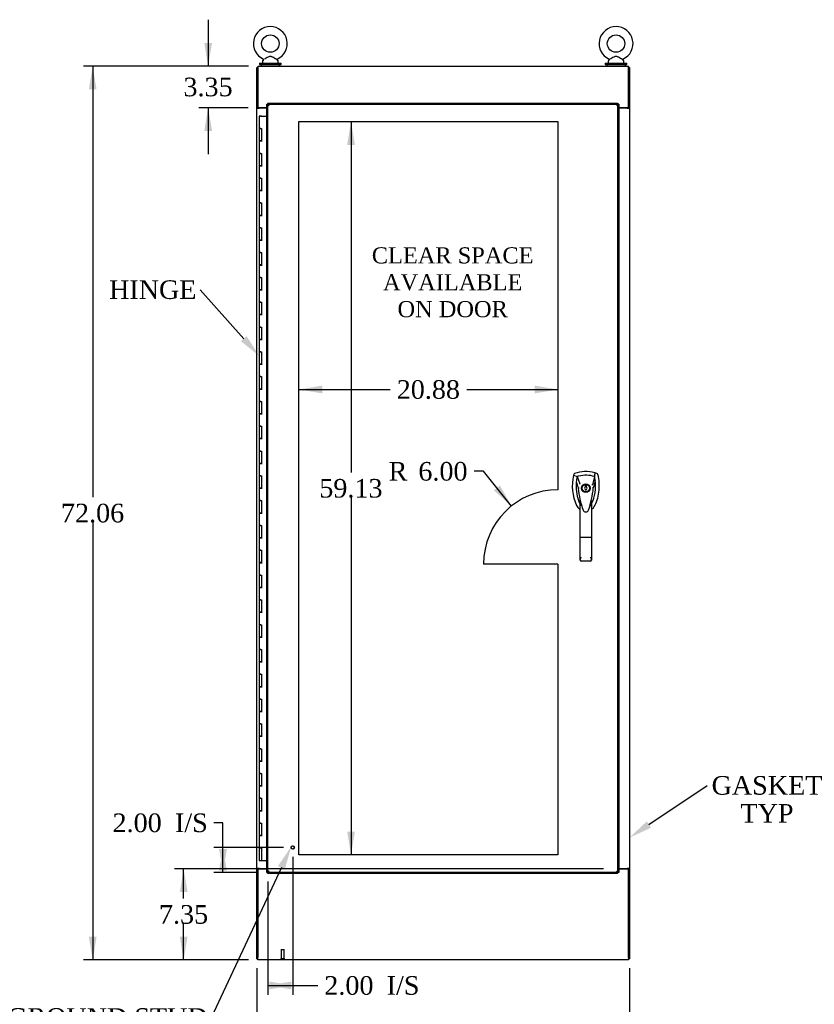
# Model space of a CAD drawing. Header units: inches. Extents: x 1 to 359, y -2 to 239.
# Tile 3 of 7: x 70 to 134, y 80 to 160. Entities that reach past the tile are written whole.
import ezdxf
from ezdxf import colors
from ezdxf.entities.mleader import LeaderData, LeaderLine
from ezdxf.enums import TextEntityAlignment as Align
from ezdxf.lldxf.tags import DXFTag
from ezdxf.math import Vec2, Vec3

# ---------------------------------------------------------------- set-up
doc = ezdxf.new("R2010")
doc.units = ezdxf.units.IN
doc.header["$MEASUREMENT"] = 0
for name, color, linetype in [('COM54578-60', 7, 'Continuous'), ('COM71106-7', 7, 'Continuous'), ('COM71107-7', 7, 'Continuous'), ('COM71108-7', 7, 'Continuous'), ('COM71112-4', 7, 'Continuous'), ('Default', 7, 'Continuous'), ('DV1_Default', 7, 'Continuous'), ('HAN13066', 7, 'Continuous'), ('SCS00680', 7, 'Continuous'), ('STD21878', 7, 'Continuous'), ('WAF25362', 7, 'Continuous'), ('WAM254785', 7, 'Continuous')]:
    doc.layers.add(name, color=color, linetype=linetype)
doc.styles.add('SEACAD_Times_New_Roman', font='times.ttf')
tags = doc.linetypes.add('HIDDEN2', pattern=[0.1875, 0.125, -0.0625]).pattern_tags.tags
tags[6:7] = [DXFTag(74, 4), DXFTag(75, 0), DXFTag(340, '0'), DXFTag(46, 0.0), DXFTag(50, 0.0), DXFTag(44, 0.0), DXFTag(45, 0.0)]
tags[4:5] = [DXFTag(74, 4), DXFTag(75, 0), DXFTag(340, '0'), DXFTag(46, 0.0), DXFTag(50, 0.0), DXFTag(44, 0.0), DXFTag(45, 0.0)]
doc.dimstyles.new('HAMMOND_(STH-300_x_200)', dxfattribs={"dimtxt": 1.5, "dimasz": 1.875, "dimexe": 0.75, "dimexo": 0.75, "dimgap": 0.375, "dimtad": 0, "dimtih": 1, "dimtoh": 1, "dimzin": 0, "dimdsep": 46, "dimtxsty": 'SEACAD_Times_New_Roman', "dimblk1": '_SE_FILLED', "dimblk2": '_SE_FILLED', "dimsah": 1, "dimcen": 0.75, "dimadec": 0, "dimazin": 0, "dimtfac": 0.8, "dimtofl": 0, "dimtmove": 0, "dimatfit": 3, "dimfxl": 1, "dimtolj": 1, "dimtzin": 0, "dimarcsym": 0})

# ---------------------------------------------------------------- blocks, each defined once
blk = doc.blocks.new('SE')
at = {"layer": 'COM54578-60', "color": 7, "linetype": 'Continuous'}
for p, q in [((89.319, 151.982), (89.202, 151.982)), ((89.202, 151.982), (89.202, 150.982)), ((89.257, 151.991), (89.257, 152.017)), ((89.257, 152.017), (89.307, 152.017)), ((89.307, 151.991), (89.257, 151.991)), ((89.269, 151.991), (89.269, 151.982)), ((89.307, 152.017), (89.332, 152.017)), ((89.307, 151.991), (89.332, 151.991)), ((89.319, 151.982), (89.804, 151.982)), ((89.332, 152.017), (89.382, 152.017)), ((89.382, 151.991), (89.332, 151.991)), ((89.369, 151.982), (89.369, 151.991)), ((89.382, 152.017), (89.382, 151.991)), ((89.319, 150.982), (89.202, 150.982)), ((89.202, 150.982), (89.319, 150.982)), ((89.202, 150.982), (89.202, 149.982)), ((89.319, 150.982), (89.386, 150.982)), ((89.386, 150.982), (89.386, 149.983)), ((89.319, 149.983), (89.202, 149.983)), ((89.202, 149.983), (89.202, 148.982)), ((89.202, 149.982), (89.436, 149.982)), ((89.319, 149.983), (89.386, 149.983)), ((89.319, 148.982), (89.202, 148.982)), ((89.202, 148.982), (89.319, 148.982)), ((89.202, 148.982), (89.202, 147.982)), ((89.319, 148.982), (89.386, 148.982)), ((89.386, 148.982), (89.386, 147.983)), ((89.319, 147.983), (89.202, 147.983)), ((89.202, 147.983), (89.202, 146.982)), ((89.202, 147.982), (89.436, 147.982)), ((89.319, 147.983), (89.386, 147.983)), ((89.319, 146.982), (89.202, 146.982)), ((89.202, 146.982), (89.319, 146.982)), ((89.202, 146.982), (89.202, 145.982)), ((89.319, 146.982), (89.386, 146.982)), ((89.386, 146.982), (89.386, 145.983)), ((89.319, 145.983), (89.202, 145.983)), ((89.202, 145.983), (89.202, 144.982)), ((89.202, 145.982), (89.436, 145.982)), ((89.319, 145.983), (89.386, 145.983)), ((89.319, 144.982), (89.202, 144.982)), ((89.202, 144.982), (89.319, 144.982)), ((89.202, 144.982), (89.202, 143.982)), ((89.319, 144.982), (89.386, 144.982)), ((89.386, 144.982), (89.386, 143.983)), ((89.319, 143.983), (89.202, 143.983)), ((89.202, 143.983), (89.202, 142.982)), ((89.202, 143.982), (89.436, 143.982)), ((89.319, 143.983), (89.386, 143.983)), ((89.319, 142.982), (89.202, 142.982)), ((89.202, 142.982), (89.319, 142.982)), ((89.202, 142.982), (89.202, 141.982)), ((89.319, 142.982), (89.386, 142.982)), ((89.386, 142.982), (89.386, 141.983)), ((89.319, 141.983), (89.202, 141.983)), ((89.202, 141.983), (89.202, 140.982)), ((89.202, 141.982), (89.436, 141.982)), ((89.319, 141.983), (89.386, 141.983)), ((89.319, 140.982), (89.202, 140.982)), ((89.202, 140.982), (89.319, 140.982)), ((89.202, 140.982), (89.202, 139.982)), ((89.319, 140.982), (89.386, 140.982)), ((89.386, 140.982), (89.386, 139.983)), ((89.319, 139.983), (89.202, 139.983)), ((89.202, 139.983), (89.202, 138.982)), ((89.202, 139.982), (89.436, 139.982)), ((89.319, 139.983), (89.386, 139.983)), ((89.319, 138.982), (89.202, 138.982)), ((89.202, 138.982), (89.319, 138.982)), ((89.202, 138.982), (89.202, 137.982)), ((89.319, 138.982), (89.386, 138.982)), ((89.386, 138.982), (89.386, 137.983)), ((89.319, 137.983), (89.202, 137.983)), ((89.202, 137.983), (89.202, 136.982)), ((89.202, 137.982), (89.436, 137.982)), ((89.319, 137.983), (89.386, 137.983)), ((89.319, 136.982), (89.202, 136.982)), ((89.202, 136.982), (89.319, 136.982)), ((89.202, 136.982), (89.202, 135.982)), ((89.319, 136.982), (89.386, 136.982)), ((89.386, 136.982), (89.386, 135.983)), ((89.319, 135.983), (89.202, 135.983)), ((89.202, 135.983), (89.202, 134.982)), ((89.202, 135.982), (89.436, 135.982)), ((89.319, 135.983), (89.386, 135.983)), ((89.319, 134.982), (89.202, 134.982)), ((89.202, 134.982), (89.319, 134.982)), ((89.202, 134.982), (89.202, 133.982)), ((89.319, 134.982), (89.386, 134.982)), ((89.386, 134.982), (89.386, 133.983)), ((89.319, 133.983), (89.202, 133.983)), ((89.202, 133.983), (89.202, 132.982)), ((89.202, 133.982), (89.436, 133.982)), ((89.319, 133.983), (89.386, 133.983)), ((89.319, 132.982), (89.202, 132.982)), ((89.202, 132.982), (89.319, 132.982)), ((89.202, 132.982), (89.202, 131.982)), ((89.319, 132.982), (89.386, 132.982)), ((89.386, 132.982), (89.386, 131.983)), ((89.319, 131.983), (89.202, 131.983)), ((89.202, 131.983), (89.202, 130.982)), ((89.202, 131.982), (89.436, 131.982)), ((89.319, 131.983), (89.386, 131.983)), ((89.319, 130.982), (89.202, 130.982)), ((89.202, 130.982), (89.319, 130.982)), ((89.202, 130.982), (89.202, 129.982)), ((89.319, 130.982), (89.386, 130.982)), ((89.386, 130.982), (89.386, 129.983)), ((89.319, 129.983), (89.202, 129.983)), ((89.202, 129.983), (89.202, 128.982)), ((89.202, 129.982), (89.436, 129.982)), ((89.319, 129.983), (89.386, 129.983)), ((89.319, 128.982), (89.202, 128.982)), ((89.202, 128.982), (89.319, 128.982)), ((89.202, 128.982), (89.202, 127.982)), ((89.319, 128.982), (89.386, 128.982)), ((89.386, 128.982), (89.386, 127.983)), ((89.319, 127.983), (89.202, 127.983)), ((89.202, 127.983), (89.202, 126.982)), ((89.202, 127.982), (89.436, 127.982)), ((89.319, 127.983), (89.386, 127.983)), ((89.319, 126.982), (89.202, 126.982)), ((89.202, 126.982), (89.319, 126.982)), ((89.202, 126.982), (89.202, 125.982)), ((89.319, 126.982), (89.386, 126.982)), ((89.386, 126.982), (89.386, 125.983)), ((89.319, 125.983), (89.202, 125.983)), ((89.202, 125.983), (89.202, 124.982)), ((89.202, 125.982), (89.436, 125.982)), ((89.319, 125.983), (89.386, 125.983)), ((89.319, 124.982), (89.202, 124.982)), ((89.202, 124.982), (89.319, 124.982)), ((89.202, 124.982), (89.202, 123.982)), ((89.319, 124.982), (89.386, 124.982)), ((89.386, 124.982), (89.386, 123.983)), ((89.319, 123.983), (89.202, 123.983)), ((89.202, 123.983), (89.202, 122.982)), ((89.202, 123.982), (89.436, 123.982)), ((89.319, 123.983), (89.386, 123.983)), ((89.319, 122.982), (89.202, 122.982)), ((89.202, 122.982), (89.319, 122.982)), ((89.202, 122.982), (89.202, 121.982)), ((89.319, 122.982), (89.386, 122.982)), ((89.386, 122.982), (89.386, 121.983)), ((89.319, 121.983), (89.202, 121.983)), ((89.202, 121.983), (89.202, 120.982)), ((89.202, 121.982), (89.436, 121.982)), ((89.319, 121.983), (89.386, 121.983)), ((89.319, 120.982), (89.202, 120.982)), ((89.202, 120.982), (89.319, 120.982)), ((89.202, 120.982), (89.202, 119.982)), ((89.319, 120.982), (89.386, 120.982)), ((89.386, 120.982), (89.386, 119.983)), ((89.319, 119.983), (89.202, 119.983)), ((89.202, 119.983), (89.202, 118.982)), ((89.202, 119.982), (89.436, 119.982)), ((89.319, 119.983), (89.386, 119.983)), ((89.319, 118.982), (89.202, 118.982)), ((89.202, 118.982), (89.319, 118.982)), ((89.202, 118.982), (89.202, 117.982)), ((89.319, 118.982), (89.386, 118.982)), ((89.386, 118.982), (89.386, 117.983)), ((89.319, 117.983), (89.202, 117.983)), ((89.202, 117.983), (89.202, 116.982)), ((89.202, 117.982), (89.436, 117.982)), ((89.319, 117.983), (89.386, 117.983)), ((89.319, 116.982), (89.202, 116.982)), ((89.202, 116.982), (89.319, 116.982)), ((89.202, 116.982), (89.202, 115.982)), ((89.319, 116.982), (89.386, 116.982)), ((89.386, 116.982), (89.386, 115.983)), ((89.319, 115.983), (89.202, 115.983)), ((89.202, 115.983), (89.202, 114.982)), ((89.202, 115.982), (89.436, 115.982)), ((89.319, 115.983), (89.386, 115.983)), ((89.319, 114.982), (89.202, 114.982)), ((89.202, 114.982), (89.319, 114.982)), ((89.202, 114.982), (89.202, 113.982)), ((89.319, 114.982), (89.386, 114.982)), ((89.386, 114.982), (89.386, 113.983)), ((89.319, 113.983), (89.202, 113.983)), ((89.202, 113.983), (89.202, 112.982)), ((89.202, 113.982), (89.436, 113.982)), ((89.319, 113.983), (89.386, 113.983)), ((89.319, 112.982), (89.202, 112.982)), ((89.202, 112.982), (89.319, 112.982)), ((89.202, 112.982), (89.202, 111.982)), ((89.319, 112.982), (89.386, 112.982)), ((89.386, 112.982), (89.386, 111.983)), ((89.319, 111.983), (89.202, 111.983)), ((89.202, 111.983), (89.202, 110.982)), ((89.202, 111.982), (89.436, 111.982)), ((89.319, 111.983), (89.386, 111.983)), ((89.319, 110.982), (89.202, 110.982)), ((89.202, 110.982), (89.319, 110.982)), ((89.202, 110.982), (89.202, 109.982)), ((89.319, 110.982), (89.386, 110.982)), ((89.386, 110.982), (89.386, 109.983)), ((89.319, 109.983), (89.202, 109.983)), ((89.202, 109.983), (89.202, 108.982)), ((89.202, 109.982), (89.436, 109.982)), ((89.319, 109.983), (89.386, 109.983)), ((89.319, 108.982), (89.202, 108.982)), ((89.202, 108.982), (89.319, 108.982)), ((89.202, 108.982), (89.202, 107.982)), ((89.319, 108.982), (89.386, 108.982)), ((89.386, 108.982), (89.386, 107.983)), ((89.319, 107.983), (89.202, 107.983)), ((89.202, 107.983), (89.202, 106.982)), ((89.202, 107.982), (89.436, 107.982)), ((89.319, 107.983), (89.386, 107.983)), ((89.319, 106.982), (89.202, 106.982)), ((89.202, 106.982), (89.319, 106.982)), ((89.202, 106.982), (89.202, 105.982)), ((89.319, 106.982), (89.386, 106.982)), ((89.386, 106.982), (89.386, 105.983)), ((89.319, 105.983), (89.202, 105.983)), ((89.202, 105.983), (89.202, 104.982)), ((89.202, 105.982), (89.436, 105.982)), ((89.319, 105.983), (89.386, 105.983)), ((89.319, 104.982), (89.202, 104.982)), ((89.202, 104.982), (89.319, 104.982)), ((89.202, 104.982), (89.202, 103.982)), ((89.319, 104.982), (89.386, 104.982)), ((89.386, 104.982), (89.386, 103.983)), ((89.319, 103.983), (89.202, 103.983)), ((89.202, 103.983), (89.202, 102.982)), ((89.202, 103.982), (89.436, 103.982)), ((89.319, 103.983), (89.386, 103.983)), ((89.319, 102.982), (89.202, 102.982)), ((89.202, 102.982), (89.319, 102.982)), ((89.202, 102.982), (89.202, 101.982)), ((89.319, 102.982), (89.386, 102.982)), ((89.386, 102.982), (89.386, 101.983)), ((89.319, 101.983), (89.202, 101.983)), ((89.202, 101.983), (89.202, 100.982)), ((89.202, 101.982), (89.436, 101.982)), ((89.319, 101.983), (89.386, 101.983)), ((89.319, 100.982), (89.202, 100.982)), ((89.202, 100.982), (89.319, 100.982)), ((89.202, 100.982), (89.202, 99.982)), ((89.319, 100.982), (89.386, 100.982)), ((89.386, 100.982), (89.386, 99.983)), ((89.319, 99.983), (89.202, 99.983)), ((89.202, 99.983), (89.202, 98.982)), ((89.202, 99.982), (89.436, 99.982)), ((89.319, 99.983), (89.386, 99.983)), ((89.319, 98.982), (89.202, 98.982)), ((89.202, 98.982), (89.319, 98.982)), ((89.202, 98.982), (89.202, 97.982)), ((89.319, 98.982), (89.386, 98.982)), ((89.386, 98.982), (89.386, 97.983)), ((89.319, 97.983), (89.202, 97.983)), ((89.202, 97.983), (89.202, 96.982)), ((89.202, 97.982), (89.436, 97.982)), ((89.319, 97.983), (89.386, 97.983)), ((89.319, 96.982), (89.202, 96.982)), ((89.202, 96.982), (89.319, 96.982)), ((89.202, 96.982), (89.202, 95.982)), ((89.319, 96.982), (89.386, 96.982)), ((89.386, 96.982), (89.386, 95.983)), ((89.319, 95.983), (89.202, 95.983)), ((89.202, 95.983), (89.202, 94.982)), ((89.202, 95.982), (89.436, 95.982)), ((89.319, 95.983), (89.386, 95.983)), ((89.319, 94.982), (89.202, 94.982)), ((89.202, 94.982), (89.319, 94.982)), ((89.202, 94.982), (89.202, 93.982)), ((89.319, 94.982), (89.386, 94.982)), ((89.386, 94.982), (89.386, 93.983)), ((89.319, 93.983), (89.202, 93.983)), ((89.202, 93.983), (89.202, 92.982)), ((89.202, 93.982), (89.436, 93.982)), ((89.319, 93.983), (89.386, 93.983)), ((89.202, 92.982), (89.319, 92.982)), ((89.202, 92.982), (89.386, 92.982)), ((89.202, 92.982), (89.202, 91.982)), ((89.269, 92.982), (89.269, 92.982)), ((89.386, 92.982), (89.319, 92.982)), ((89.369, 92.982), (89.369, 92.982)), ((89.386, 92.982), (89.386, 91.982)), ((89.202, 91.982), (89.386, 91.982)), ((89.386, 91.982), (89.804, 91.982))]:
    blk.add_line(p, q, dxfattribs=at)
at = {"layer": 'COM71106-7', "color": 7, "linetype": 'Continuous'}
for p, q in [((88.995, 155.916), (89.09, 155.916)), ((88.995, 152.666), (88.995, 155.916)), ((119.055, 155.916), (118.96, 155.916)), ((119.055, 155.916), (119.055, 152.666)), ((88.995, 152.636), (88.995, 152.666)), ((89.09, 152.666), (88.995, 152.666)), ((88.995, 91.326), (88.995, 152.636)), ((88.995, 152.636), (89.185, 152.636)), ((89.09, 152.636), (89.09, 152.666)), ((89.804, 152.636), (89.185, 152.636)), ((118.865, 152.636), (118.179, 152.636)), ((118.865, 152.636), (119.055, 152.636)), ((118.96, 152.666), (119.055, 152.666)), ((118.96, 152.636), (118.96, 152.666)), ((119.055, 152.636), (119.055, 152.666)), ((119.055, 152.636), (119.055, 91.326)), ((88.995, 91.326), (88.995, 91.296)), ((89.185, 91.326), (88.995, 91.326)), ((88.995, 84.046), (88.995, 91.296)), ((89.09, 91.296), (88.995, 91.296)), ((89.09, 91.326), (89.09, 91.296)), ((89.185, 91.326), (89.804, 91.326)), ((118.179, 91.326), (118.865, 91.326)), ((119.055, 91.326), (118.865, 91.326)), ((118.96, 91.326), (118.96, 91.296)), ((118.96, 91.296), (119.055, 91.296)), ((119.055, 91.326), (119.055, 91.296)), ((119.055, 91.296), (119.055, 84.046)), ((88.995, 84.046), (89.09, 84.046)), ((119.055, 84.046), (118.96, 84.046))]:
    blk.add_line(p, q, dxfattribs=at)
at = {"layer": 'COM71107-7', "color": 7, "linetype": 'Continuous'}
for p, q in [((89.09, 156.011), (118.96, 156.011)), ((89.09, 156.011), (89.09, 155.821)), ((89.09, 155.821), (89.09, 152.666)), ((118.96, 155.821), (118.96, 156.011)), ((118.96, 152.666), (118.96, 155.821)), ((89.804, 152.666), (89.09, 152.666)), ((118.96, 152.666), (118.179, 152.666))]:
    blk.add_line(p, q, dxfattribs=at)
at = {"layer": 'COM71108-7', "color": 7, "linetype": 'Continuous'}
for p, q in [((89.09, 91.296), (89.09, 84.141)), ((89.09, 91.296), (89.804, 91.296)), ((118.179, 91.296), (118.96, 91.296)), ((118.96, 84.141), (118.96, 91.296)), ((89.09, 83.951), (89.09, 84.141)), ((118.96, 83.951), (89.09, 83.951)), ((118.96, 84.141), (118.96, 83.951))]:
    blk.add_line(p, q, dxfattribs=at)
at = {"layer": 'COM71112-4', "color": 7, "linetype": 'Continuous'}
for p, q in [((89.804, 91.014), (89.804, 152.949)), ((89.804, 152.949), (89.857, 152.949)), ((89.899, 152.949), (89.857, 152.949)), ((89.899, 153.044), (118.084, 153.044)), ((89.899, 153.044), (89.899, 152.991)), ((89.899, 152.949), (89.899, 152.991)), ((89.991, 152.857), (89.899, 152.949)), ((89.994, 152.854), (89.994, 152.855)), ((89.994, 152.855), (89.994, 152.854)), ((89.994, 152.854), (89.994, 152.854)), ((89.994, 152.854), (89.994, 152.854)), ((117.989, 152.855), (117.989, 152.854)), ((117.989, 152.854), (117.99, 152.855)), ((117.989, 152.854), (117.989, 152.854)), ((117.989, 152.854), (117.989, 152.854)), ((117.994, 152.859), (118.084, 152.949)), ((118.084, 153.044), (118.084, 152.991)), ((118.084, 152.949), (118.084, 152.991)), ((118.084, 152.949), (118.126, 152.949)), ((118.179, 152.949), (118.126, 152.949)), ((118.179, 152.949), (118.179, 91.014)), ((89.804, 91.014), (89.857, 91.014)), ((89.899, 91.014), (89.857, 91.014)), ((89.983, 91.099), (89.899, 91.014)), ((89.899, 91.014), (89.899, 90.972)), ((89.899, 90.919), (89.899, 90.972)), ((118.084, 90.919), (89.899, 90.919)), ((89.994, 91.109), (89.994, 91.109)), ((89.994, 91.109), (89.994, 91.109)), ((89.994, 91.109), (89.994, 91.109)), ((89.994, 91.109), (89.994, 91.109)), ((117.989, 91.109), (117.989, 91.109)), ((117.989, 91.109), (117.989, 91.109)), ((117.99, 91.109), (117.989, 91.109)), ((117.989, 91.109), (117.989, 91.109)), ((118, 91.098), (118.084, 91.014)), ((118.084, 91.014), (118.126, 91.014)), ((118.084, 91.014), (118.084, 90.972)), ((118.084, 90.919), (118.084, 90.972)), ((118.179, 91.014), (118.126, 91.014))]:
    blk.add_line(p, q, dxfattribs=at)
at = {"layer": 'COM71112-4', "color": 7, "linetype": 'HIDDEN2'}
for p, q in [((89.899, 152.949), (118.084, 152.949)), ((89.899, 91.014), (89.899, 152.949)), ((117.992, 152.857), (117.994, 152.859)), ((118.084, 152.949), (118.084, 91.014)), ((118.084, 91.014), (89.899, 91.014))]:
    blk.add_line(p, q, dxfattribs=at)
at = {"layer": 'COM71112-4', "color": 7, "linetype": 'Continuous'}
for centre, start, end in [((90.502, 153.734), 230.59439, 239.97612), ((89.114, 152.347), 30.02388, 39.40561), ((118.869, 152.347), 140.59439, 149.97612), ((117.481, 153.734), 300.02388, 309.40561), ((90.502, 90.23), 120.02388, 129.40561), ((89.114, 91.617), 320.59439, 329.97612), ((118.869, 91.617), 210.02388, 219.40561), ((117.481, 90.23), 50.59439, 59.97612)]:
    blk.add_arc(centre, 1.016, start, end, dxfattribs=at)
at = {"layer": 'DV1_Default', "color": 7, "linetype": 'HIDDEN2'}
for p, q in [((92.399, 151.544), (113.279, 151.544)), ((92.399, 92.419), (92.399, 151.544)), ((113.279, 151.544), (113.279, 121.868)), ((113.279, 115.868), (107.279, 115.868)), ((113.279, 115.868), (113.279, 92.419)), ((113.279, 92.419), (92.399, 92.419))]:
    blk.add_line(p, q, dxfattribs=at)
blk.add_arc((113.279, 115.868), 6, 90, 180, dxfattribs=at)
at = {"layer": 'HAN13066', "color": 7, "linetype": 'Continuous'}
for p, q in [((114.546, 123.084), (114.531, 123.025)), ((116.421, 123.17), (116.241, 123.23)), ((114.531, 123.025), (114.815, 122.92)), ((114.815, 122.92), (115.03, 122.348)), ((115.03, 122.348), (115.076, 122.314)), ((116.229, 122.92), (116.065, 122.264)), ((114.916, 121.998), (114.916, 121.998)), ((115.566, 122.207), (115.478, 122.207)), ((115.478, 122.207), (115.478, 122.072)), ((115.478, 121.892), (115.478, 121.857)), ((115.478, 121.857), (115.566, 121.857)), ((115.566, 122.072), (115.566, 122.207)), ((115.566, 121.857), (115.566, 121.892)), ((116.127, 122.002), (116.127, 122.003)), ((115.067, 118.005), (115.067, 120.983)), ((115.977, 120.982), (115.977, 118.005)), ((115.977, 120.702), (115.998, 120.743)), ((115.998, 120.743), (116.001, 120.748)), ((115.261, 120.341), (115.265, 120.334)), ((115.74, 120.219), (115.746, 120.232)), ((115.067, 116.197), (115.067, 118.005)), ((115.887, 117.999), (115.157, 117.999)), ((115.977, 118.005), (115.977, 116.197)), ((115.887, 116.107), (115.157, 116.107))]:
    blk.add_line(p, q, dxfattribs=at)
for radius in [0.35, 0.3]:
    blk.add_circle((115.522, 121.982), radius, dxfattribs=at)
for centre, radius, start, end in [((115.522, 120.747), 2.585, 73.85893, 110.34924), ((118.153, 122.172), 3.721, 166.75318, 205.10266), ((118.153, 122.172), 3.421, 174.70184, 200.20775), ((118.153, 122.172), 3.421, 167.3846, 174.70184), ((115.522, 120.747), 2.285, 106.83853, 108.03431), ((115.522, 120.747), 2.285, 104.45028, 106.83853), ((115.522, 120.747), 2.285, 71.96569, 104.45028), ((112.891, 122.172), 3.421, 334.89734, 7.2824), ((128.886, 95.555), 29.627, 115.64179, 115.75394), ((112.891, 122.172), 3.421, 10.11379, 12.6154), ((112.891, 122.172), 3.421, 8.519, 10.11379), ((112.891, 122.172), 3.421, 7.2824, 8.519), ((115.005, 120.651), 1.35, 91.23359, 93.76963), ((121.764, 122.568), 6.872, 184.75423, 199.9908), ((115.522, 121.982), 0.1, 115.94448, 244.05552), ((115.522, 121.982), 0.1, 295.94448, 64.05552), ((109.084, 122.598), 7.068, 340.3478, 355.1696), ((116.063, 121.213), 0.791, 85.30773, 89.6394), ((118.153, 122.172), 3.421, 200.20775, 205.10266), ((115.463, 120.912), 0.45, 205.10266, 208.42246), ((113.538, 120.377), 1.646, 10.27719, 21.64676), ((115.581, 120.912), 0.45, 331.57754, 334.89734), ((115.463, 120.912), 0.75, 233.47883, 238.15135), ((115.523, 120.308), 0.234, 202.28022, 338.21669), ((115.581, 120.912), 0.75, 301.84865, 334.89734), ((115.157, 116.197), 0.0903, 180.00172, 181.11543), ((115.157, 116.197), 0.09, 181.11716, 270), ((115.887, 116.197), 0.09, 270, 358.88284), ((115.887, 116.197), 0.0903, 358.88457, 359.99828)]:
    blk.add_arc(centre, radius, start, end, dxfattribs=at)
for points in [[(114.623, 123.17), (114.585, 123.156), (114.555, 123.123), (114.546, 123.084)], [(116.241, 123.23), (116.237, 123.126), (116.233, 123.023), (116.229, 122.92)], [(116.499, 123.084), (116.489, 123.123), (116.459, 123.156), (116.421, 123.17)], [(114.747, 122.488), (114.803, 122.325), (114.86, 122.162), (114.916, 121.998)], [(116.284, 122.606), (116.232, 122.405), (116.18, 122.204), (116.127, 122.003)], [(115.187, 120.569), (115.177, 120.603), (115.167, 120.637), (115.157, 120.671)], [(115.887, 120.669), (115.859, 120.572), (115.83, 120.476), (115.798, 120.381)], [(114.784, 120.594), (114.836, 120.481), (114.917, 120.383), (115.016, 120.309)], [(115.261, 120.342), (115.257, 120.354), (115.252, 120.366), (115.248, 120.379)]]:
    blk.add_open_spline(points, degree=3, dxfattribs=at)
for points, knots in [([(116.26, 120.594), (116.441, 120.979), (116.555, 121.395), (116.635, 122.241), (116.603, 122.672), (116.499, 123.084)], [0, 0, 0, 0, 0.5, 0.5, 1, 1, 1, 1]), ([(115.887, 120.669), (115.903, 120.727), (115.919, 120.784), (115.943, 120.87), (115.95, 120.898), (115.962, 120.939), (115.966, 120.952), (115.971, 120.97), (115.973, 120.976), (115.976, 120.984), (115.977, 120.985), (115.977, 120.982)], [0, 0, 0, 0, 0.5, 0.5, 0.75, 0.75, 0.875, 0.875, 0.9375, 0.9375, 1, 1, 1, 1]), ([(115.157, 117.999), (115.151, 117.999), (115.145, 117.999), (115.134, 117.999), (115.128, 117.999), (115.117, 118), (115.112, 118), (115.102, 118), (115.098, 118), (115.085, 118.001), (115.078, 118.002), (115.072, 118.003), (115.07, 118.003), (115.068, 118.004), (115.067, 118.004), (115.067, 118.005)], [0, 0, 0, 0, 0.125, 0.125, 0.25, 0.25, 0.375, 0.375, 0.5, 0.5, 0.75, 0.75, 0.875, 0.875, 1, 1, 1, 1]), ([(115.977, 118.005), (115.977, 118.004), (115.976, 118.004), (115.974, 118.003), (115.972, 118.003), (115.966, 118.002), (115.959, 118.001), (115.947, 118), (115.942, 118), (115.932, 118), (115.927, 118), (115.916, 117.999), (115.91, 117.999), (115.899, 117.999), (115.893, 117.999), (115.887, 117.999)], [0, 0, 0, 0, 0.125, 0.125, 0.25, 0.25, 0.5, 0.5, 0.625, 0.625, 0.75, 0.75, 0.875, 0.875, 1, 1, 1, 1]), ([(115.067, 116.195), (115.067, 116.211), (115.071, 116.228), (115.08, 116.255), (115.083, 116.265), (115.09, 116.285), (115.094, 116.295), (115.107, 116.325), (115.117, 116.347), (115.131, 116.38), (115.136, 116.391), (115.147, 116.415), (115.152, 116.426), (115.157, 116.438)], [0, 0, 0, 0, 0.25, 0.25, 0.375, 0.375, 0.5, 0.5, 0.75, 0.75, 0.875, 0.875, 1, 1, 1, 1]), ([(115.887, 116.438), (115.892, 116.426), (115.897, 116.415), (115.908, 116.391), (115.913, 116.38), (115.928, 116.347), (115.937, 116.325), (115.95, 116.295), (115.954, 116.285), (115.961, 116.265), (115.964, 116.255), (115.973, 116.228), (115.977, 116.211), (115.977, 116.195)], [0, 0, 0, 0, 0.125, 0.125, 0.25, 0.25, 0.5, 0.5, 0.625, 0.625, 0.75, 0.75, 1, 1, 1, 1])]:
    blk.add_open_spline(points, degree=3, knots=knots, dxfattribs=at)
at = {"layer": 'SCS00680', "color": 7, "linetype": 'Continuous'}
for p, q in [((89.465, 156.425), (89.465, 156.305)), ((89.543, 156.541), (89.478, 156.463)), ((90.701, 156.463), (90.634, 156.543)), ((90.715, 156.305), (90.715, 156.425)), ((117.335, 156.425), (117.335, 156.305)), ((117.413, 156.541), (117.348, 156.463)), ((118.571, 156.463), (118.504, 156.543)), ((118.585, 156.305), (118.585, 156.425))]:
    blk.add_line(p, q, dxfattribs=at)
for centre in [(90.09, 157.834), (117.96, 157.834)]:
    blk.add_circle(centre, 0.704, dxfattribs=at)
for centre, radius, start, end in [((90.09, 157.834), 1.367, 294.02852, 245.99852), ((117.96, 157.834), 1.367, 294.02852, 245.99852), ((89.525, 156.425), 0.06, 140.32138, 180), ((89.519, 156.559), 0.03, 323.3975, 61.95204), ((90.658, 156.562), 0.0268, 114.36744, 170.01006), ((90.655, 156.425), 0.06, 0, 39.67862), ((117.395, 156.425), 0.06, 140.32138, 180), ((117.389, 156.559), 0.03, 323.3975, 61.95204), ((118.528, 156.562), 0.0268, 114.36744, 170.01006), ((118.525, 156.425), 0.06, 0, 39.67862), ((89.525, 156.305), 0.06, 180, 270), ((90.655, 156.305), 0.06, 270, 0), ((117.395, 156.305), 0.06, 180, 270), ((118.525, 156.305), 0.06, 270, 0)]:
    blk.add_arc(centre, radius, start, end, dxfattribs=at)
for points in [[(90.637, 156.54), (90.637, 156.54), (90.619, 156.55), (90.572, 156.575), (90.551, 156.587), (90.506, 156.611), (90.482, 156.625), (90.405, 156.668), (90.349, 156.7), (90.262, 156.744), (90.233, 156.758), (90.172, 156.78), (90.14, 156.789), (90.076, 156.794), (90.043, 156.789), (89.98, 156.772), (89.95, 156.759), (89.862, 156.717), (89.806, 156.686), (89.7, 156.627), (89.65, 156.599), (89.611, 156.577)], [(118.507, 156.54), (118.507, 156.54), (118.489, 156.55), (118.442, 156.575), (118.421, 156.587), (118.376, 156.611), (118.352, 156.625), (118.275, 156.668), (118.219, 156.7), (118.132, 156.744), (118.103, 156.758), (118.042, 156.78), (118.01, 156.789), (117.946, 156.794), (117.913, 156.789), (117.85, 156.772), (117.82, 156.759), (117.732, 156.717), (117.676, 156.686), (117.57, 156.627), (117.52, 156.599), (117.481, 156.577)]]:
    blk.add_open_spline(points, degree=3, knots=[0.5685641, 0.5685641, 0.5685641, 0.5685641, 0.625, 0.625, 0.65625, 0.65625, 0.6875, 0.6875, 0.75, 0.75, 0.78125, 0.78125, 0.8125, 0.8125, 0.84375, 0.84375, 0.875, 0.875, 0.9375, 0.9375, 1, 1, 1, 1], dxfattribs=at)
at = {"layer": 'STD21878', "color": 7, "linetype": 'HIDDEN2'}
for p, q in [((90.965, 84.796), (91.215, 84.796)), ((90.965, 84.796), (90.965, 84.078)), ((91.215, 84.078), (91.215, 84.796)), ((90.949, 84.078), (91.23, 84.078)), ((90.949, 84.078), (90.949, 84.046)), ((90.949, 84.046), (91.23, 84.046)), ((91.23, 84.046), (91.23, 84.078))]:
    blk.add_line(p, q, dxfattribs=at)
for radius in [0.141, 0.125]:
    blk.add_circle((91.899, 93.014), radius, dxfattribs=at)
at = {"layer": 'WAF25362', "color": 7, "linetype": 'Continuous'}
for p, q in [((89.215, 156.245), (90.965, 156.245)), ((89.215, 156.245), (89.215, 156.136)), ((89.215, 156.136), (90.965, 156.136)), ((90.965, 156.136), (90.965, 156.245)), ((117.085, 156.245), (118.835, 156.245)), ((117.085, 156.245), (117.085, 156.136)), ((117.085, 156.136), (118.835, 156.136)), ((118.835, 156.136), (118.835, 156.245))]:
    blk.add_line(p, q, dxfattribs=at)
at = {"layer": 'WAM254785', "color": 7, "linetype": 'Continuous'}
for p, q in [((89.34, 156.136), (89.34, 156.011)), ((90.84, 156.011), (90.84, 156.136)), ((117.21, 156.136), (117.21, 156.011)), ((118.71, 156.011), (118.71, 156.136))]:
    blk.add_line(p, q, dxfattribs=at)
blk = doc.blocks.new('DMBLK56')
at = {"layer": 'Default', "linetype": 'Continuous'}
for points in [[(84.767, 157.886), (85.08, 156.011), (85.392, 157.886)], [(84.767, 150.791), (85.392, 150.791), (85.08, 152.666)]]:
    blk.add_hatch(color=7, dxfattribs=at).paths.add_polyline_path(points)
at = {"layer": 'Default', "color": 7, "linetype": 'Continuous'}
for p, q in [((85.08, 159.761), (85.08, 156.011)), ((88.34, 156.011), (84.33, 156.011)), ((88.292, 152.666), (84.33, 152.666)), ((85.08, 152.666), (85.08, 148.916))]:
    blk.add_line(p, q, dxfattribs=at)
at = {"layer": 'Default', "color": 7, "linetype": 'Continuous', "style": 'SEACAD_Times_New_Roman'}
blk.add_text('3.35', height=1.5, dxfattribs=at).set_placement((83.089, 155.089), align=Align.TOP_LEFT)
blk = doc.blocks.new('_SE_FILLED')
at = {"color": 0}
blk.add_line((0, 0), (-1, 0), dxfattribs=at)
blk.add_solid([(0, 0), (-1, -0.1665), (-1, 0.1665), (0, 0)], dxfattribs=at)
blk = doc.blocks.new('DMBLK57')
at = {"layer": 'Default', "linetype": 'Continuous'}
for points in [[(75.462, 154.136), (76.087, 154.136), (75.775, 156.011)], [(75.462, 85.826), (75.775, 83.951), (76.087, 85.826)]]:
    blk.add_hatch(color=7, dxfattribs=at).paths.add_polyline_path(points)
at = {"layer": 'Default', "color": 7, "linetype": 'Continuous'}
for p, q in [((88.34, 156.011), (75.025, 156.011)), ((75.775, 156.011), (75.775, 121.256)), ((75.775, 119.231), (75.775, 83.951)), ((88.34, 83.951), (75.025, 83.951))]:
    blk.add_line(p, q, dxfattribs=at)
at = {"layer": 'Default', "color": 7, "linetype": 'Continuous', "style": 'SEACAD_Times_New_Roman'}
blk.add_text('72.06', height=1.5, dxfattribs=at).set_placement((73.215, 120.731), align=Align.TOP_LEFT)
blk = doc.blocks.new('DMBLK58')
at = {"layer": 'Default', "linetype": 'Continuous'}
for points in [[(82.794, 89.421), (83.419, 89.421), (83.106, 91.296)], [(82.794, 85.826), (83.106, 83.951), (83.419, 85.826)]]:
    blk.add_hatch(color=7, dxfattribs=at).paths.add_polyline_path(points)
at = {"layer": 'Default', "color": 7, "linetype": 'Continuous'}
for p, q in [((116.96, 91.296), (82.356, 91.296)), ((83.106, 88.899), (83.106, 91.296)), ((83.106, 83.951), (83.106, 86.874)), ((88.34, 83.951), (82.356, 83.951))]:
    blk.add_line(p, q, dxfattribs=at)
at = {"layer": 'Default', "color": 7, "linetype": 'Continuous', "style": 'SEACAD_Times_New_Roman'}
blk.add_text('7.35', height=1.5, dxfattribs=at).set_placement((81.116, 88.374), align=Align.TOP_LEFT)
blk = doc.blocks.new('DMBLK59')
at = {"layer": 'Default', "linetype": 'Continuous'}
for points in [[(85.962, 91.139), (86.587, 91.139), (86.275, 93.014)], [(85.962, 92.889), (86.275, 91.014), (86.587, 92.889)]]:
    blk.add_hatch(color=7, dxfattribs=at).paths.add_polyline_path(points)
at = {"layer": 'Default', "color": 7, "linetype": 'Continuous'}
for p, q in [((86.275, 95.009), (85.525, 95.009)), ((86.275, 91.014), (86.275, 95.009)), ((91.149, 93.014), (85.525, 93.014)), ((89.149, 91.014), (85.525, 91.014))]:
    blk.add_line(p, q, dxfattribs=at)
at = {"layer": 'Default', "color": 7, "linetype": 'Continuous', "style": 'SEACAD_Times_New_Roman'}
for s, p in [('2.00', (77.374, 95.759)), ('I/S', (82.405, 95.759))]:
    blk.add_text(s, height=1.5, dxfattribs=at).set_placement(p, align=Align.TOP_LEFT)
blk = doc.blocks.new('DMBLK60')
at = {"layer": 'Default', "linetype": 'Continuous'}
for points in [[(91.774, 81.583), (91.774, 82.208), (89.899, 81.895)], [(90.024, 81.583), (91.899, 81.895), (90.024, 82.208)]]:
    blk.add_hatch(color=7, dxfattribs=at).paths.add_polyline_path(points)
at = {"layer": 'Default', "color": 7, "linetype": 'Continuous'}
for p, q in [((91.899, 92.264), (91.899, 81.145)), ((89.899, 90.264), (89.899, 81.145)), ((89.899, 81.895), (93.167, 81.895)), ((93.167, 81.895), (93.917, 81.895))]:
    blk.add_line(p, q, dxfattribs=at)
at = {"layer": 'Default', "color": 7, "linetype": 'Continuous', "style": 'SEACAD_Times_New_Roman'}
for s, p in [('2.00', (94.442, 82.645)), ('I/S', (99.473, 82.645))]:
    blk.add_text(s, height=1.5, dxfattribs=at).set_placement(p, align=Align.TOP_LEFT)
blk = doc.blocks.new('DMBLK61')
at = {"layer": 'Default', "linetype": 'Continuous'}
for points in [[(90.87, 77.359), (90.87, 77.984), (88.995, 77.672)], [(117.18, 77.359), (119.055, 77.672), (117.18, 77.984)]]:
    blk.add_hatch(color=7, dxfattribs=at).paths.add_polyline_path(points)
at = {"layer": 'Default', "color": 7, "linetype": 'Continuous'}
for p, q in [((88.995, 83.296), (88.995, 76.922)), ((119.055, 83.296), (119.055, 76.922)), ((88.995, 77.672), (100.94, 77.672)), ((107.109, 77.672), (119.055, 77.672))]:
    blk.add_line(p, q, dxfattribs=at)
at = {"layer": 'Default', "color": 7, "linetype": 'Continuous', "style": 'SEACAD_Times_New_Roman'}
blk.add_text('30.06', height=1.5, dxfattribs=at).set_placement((101.465, 78.422), align=Align.TOP_LEFT)
blk = doc.blocks.new('DMBLK71')
at = {"layer": 'Default', "linetype": 'Continuous'}
blk.add_hatch(color=7, dxfattribs=at).paths.add_polyline_path([(108.108, 121.816), (109.525, 120.549), (108.596, 122.207)])
at = {"layer": 'Default', "color": 7, "linetype": 'Continuous'}
for p, q in [((107.28, 123.349), (106.53, 123.349)), ((109.525, 120.549), (107.28, 123.349))]:
    blk.add_line(p, q, dxfattribs=at)
at = {"layer": 'Default', "color": 7, "linetype": 'Continuous', "style": 'SEACAD_Times_New_Roman'}
for s, p in [('R', (99.631, 124.099)), ('6.00', (102.024, 124.099))]:
    blk.add_text(s, height=1.5, dxfattribs=at).set_placement(p, align=Align.TOP_LEFT)
blk = doc.blocks.new('DMBLK77')
at = {"layer": 'Default', "linetype": 'Continuous'}
for points in [[(96.284, 149.669), (96.909, 149.669), (96.597, 151.544)], [(96.284, 94.294), (96.597, 92.419), (96.909, 94.294)]]:
    blk.add_hatch(color=7, dxfattribs=at).paths.add_polyline_path(points)
at = {"layer": 'Default', "color": 7, "linetype": 'Continuous'}
for p, q in [((96.597, 151.544), (96.597, 123.257)), ((96.597, 121.232), (96.597, 92.419))]:
    blk.add_line(p, q, dxfattribs=at)
at = {"layer": 'Default', "color": 7, "linetype": 'Continuous', "style": 'SEACAD_Times_New_Roman'}
blk.add_text('59.13', height=1.5, dxfattribs=at).set_placement((94.038, 122.732), align=Align.TOP_LEFT)
blk = doc.blocks.new('DMBLK78')
at = {"layer": 'Default', "linetype": 'Continuous'}
for points in [[(94.274, 129.632), (94.274, 130.257), (92.399, 129.945)], [(111.404, 129.632), (113.279, 129.945), (111.404, 130.257)]]:
    blk.add_hatch(color=7, dxfattribs=at).paths.add_polyline_path(points)
at = {"layer": 'Default', "color": 7, "linetype": 'Continuous'}
for p, q in [((92.399, 129.945), (99.755, 129.945)), ((105.923, 129.945), (113.279, 129.945))]:
    blk.add_line(p, q, dxfattribs=at)
at = {"layer": 'Default', "color": 7, "linetype": 'Continuous', "style": 'SEACAD_Times_New_Roman'}
blk.add_text('20.88', height=1.5, dxfattribs=at).set_placement((100.28, 130.695), align=Align.TOP_LEFT)

msp = doc.modelspace()

# ---------------------------------------------------------------- block references
at = {"layer": 'Default'}
msp.add_blockref('SE', (0, 0), dxfattribs=at)

# ---------------------------------------------------------------- texts
at = {"layer": 'Default', "insert": (104.79, 141.409), "char_height": 1.3, "width": 13.41002, "attachment_point": 2}
msp.add_mtext('{\\fTimes New Roman|b0||i0||c0|p34;\\C7;\\H1.3;\\W1.;CLEAR SPACE \\P}{\\fTimes New Roman|b0||i0||c0|p34;\\C7;\\H1.3;\\W1.;AVAILABLE \\P}{\\fTimes New Roman|b0||i0||c0|p34;\\C7;\\H1.3;\\W1.;ON DOOR}', dxfattribs=at)

# ---------------------------------------------------------------- dimensions: what is measured, and where the dimension line sits
at = {"layer": 'Default', "color": 7, "linetype": 'Continuous'}
for base, p1, p2, angle, picture, middle, dimtype in [((85.079952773, 152.666284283), (89.089517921, 156.011284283), (89.042017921, 152.666284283), 90, 'DMBLK56', (85.079952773, 154.338784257), 160), ((75.775, 156.011), (89.09, 156.011), (89.09, 83.951), 270, 'DMBLK57', (75.775, 119.981), 161), ((96.5968, 92.4188), (102.839, 151.5443), (92.399, 92.4188), 90, 'DMBLK77', (96.5968, 121.9815), 160), ((83.10627872, 91.296284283), (89.089517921, 83.951284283), (117.709517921, 91.296284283), 90, 'DMBLK58', (83.10627872, 87.623784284), 160), ((88.995, 77.672), (88.995, 84.046), (119.055, 84.046), 0, 'DMBLK61', (104.025, 77.672), 161)]:
    dim = msp.add_linear_dim(base=base, p1=p1, p2=p2, angle=angle, text='\\A1;<>', dimstyle='HAMMOND_(STH-300_x_200)', dxfattribs=at)
    dim.commit()
    dim.dimension.update_dxf_attribs({"geometry": picture, "text_midpoint": middle, "dimtype": dimtype})
dim = msp.add_linear_dim(base=(113.279, 129.945), p1=(92.399, 151.544), p2=(113.279, 121.868), text='\\A1;<>', dimstyle='HAMMOND_(STH-300_x_200)', dxfattribs=at)
dim.commit()
dim.dimension.update_dxf_attribs({"geometry": 'DMBLK78', "text_midpoint": (102.839, 129.945), "dimtype": 160})
dim = msp.add_radius_dim(center=(113.279, 115.868), mpoint=(109.525, 120.549), text='\\A1;<>', dimstyle='HAMMOND_(STH-300_x_200)', dxfattribs=at)
dim.commit()
dim.dimension.update_dxf_attribs({"geometry": 'DMBLK71', "text_midpoint": (106.53, 123.349), "dimtype": 164})
dim = msp.add_linear_dim(base=(86.275, 93.014), p1=(89.899, 91.014), p2=(91.899, 93.014), angle=90, text='\\A1;<> I/S', dimstyle='HAMMOND_(STH-300_x_200)', override={"dimtmove": 1}, dxfattribs=at)
dim.commit()
dim.dimension.update_dxf_attribs({"geometry": 'DMBLK59', "text_midpoint": (85.525, 95.009), "dimtype": 160})
dim = msp.add_linear_dim(base=(91.899, 81.895), p1=(89.899, 91.014), p2=(91.899, 93.014), text='\\A1;<> I/S', dimstyle='HAMMOND_(STH-300_x_200)', override={"dimtmove": 1}, dxfattribs=at)
dim.commit()
dim.dimension.update_dxf_attribs({"geometry": 'DMBLK60', "text_midpoint": (93.917, 81.895), "dimtype": 160})

# ---------------------------------------------------------------- leaders
ml = msp.add_multileader_mtext('Standard', dxfattribs=at)
ml.set_content('{\\pxsm0.9;\\fTimes New Roman|b0||i0||c0|p34;\\W1.;HINGE\\P}', color=7)
ml.set_leader_properties()
ml.build(insert=Vec2(0, 0))
ml.multileader.update_dxf_attribs({"dogleg_length": 0, "arrow_head_size": 1.875})
ctx = ml.context
ctx.base_point, ctx.char_height, ctx.arrow_head_size, ctx.landing_gap_size = Vec3(77.001, 137.32), 1.5, 1.875, 0.525
notes = []
notes.append((ctx, [(0, (1, 1, 0), (84.423, 137.98), (-1, 0), 0, [(0, [(89.202, 132.646)], 0, [])])]))
ctx.mtext.insert = Vec3(77.091, 138.746)
ml = msp.add_multileader_mtext('Standard', dxfattribs=at)
ml.set_content('{\\pxsm0.9;\\fTimes New Roman|b0||i0||c0|p34;\\W1.;GASKET\\PTYP\\P}', color=7)
ml.set_leader_properties()
ml.build(insert=Vec2(0, 0))
ml.multileader.update_dxf_attribs({"dogleg_length": 0, "arrow_head_size": 1.875})
ctx = ml.context
ctx.base_point, ctx.char_height, ctx.arrow_head_size, ctx.landing_gap_size = Vec3(125.733, 97.365), 1.5, 1.875, 0.525
ctx.text_align_type = 1
notes.append((ctx, [(0, (1, 1, 0), (125.298, 98.025), (1, 0), 0, [(0, [(119.055, 93.82)], 0, [])])]))
ctx.mtext.insert, ctx.mtext.alignment = Vec3(130.127, 98.775), 2
ml = msp.add_multileader_mtext('Standard', dxfattribs=at)
ml.set_content('{\\pxsm0.9;\\fTimes New Roman|b0||i0||c0|p34;\\W1.;GROUND STUD\\PDOOR\\P}', color=7)
ml.set_leader_properties()
ml.build(insert=Vec2(0, 0))
ml.multileader.update_dxf_attribs({"dogleg_length": 0, "arrow_head_size": 1.875})
ctx = ml.context
ctx.base_point, ctx.char_height, ctx.arrow_head_size, ctx.landing_gap_size = Vec3(69.039, 78.635), 1.5, 1.875, 0.525
ctx.text_align_type = 1
notes.append((ctx, [(0, (1, 1, 0), (85.314, 79.295), (-1, 0), 0, [(0, [(91.782, 93.093)], 0, [])])]))
ctx.mtext.insert, ctx.mtext.alignment = Vec3(76.959, 80.061), 2
for ctx, leaders in notes:
    for number, flags, end, landing, length, lines in leaders:
        leader = LeaderData()
        leader.index, (leader.has_last_leader_line, leader.has_dogleg_vector, leader.attachment_direction) = number, flags
        leader.last_leader_point, leader.dogleg_vector, leader.dogleg_length = Vec3(end), Vec3(landing), length
        for number, points, colour, breaks in lines:
            line = LeaderLine()
            line.index, line.vertices, line.color, line.breaks = number, Vec3.list(points), colors.encode_raw_color(colour), breaks
            leader.lines.append(line)
        ctx.leaders.append(leader)

doc.saveas('drawing.dxf')
